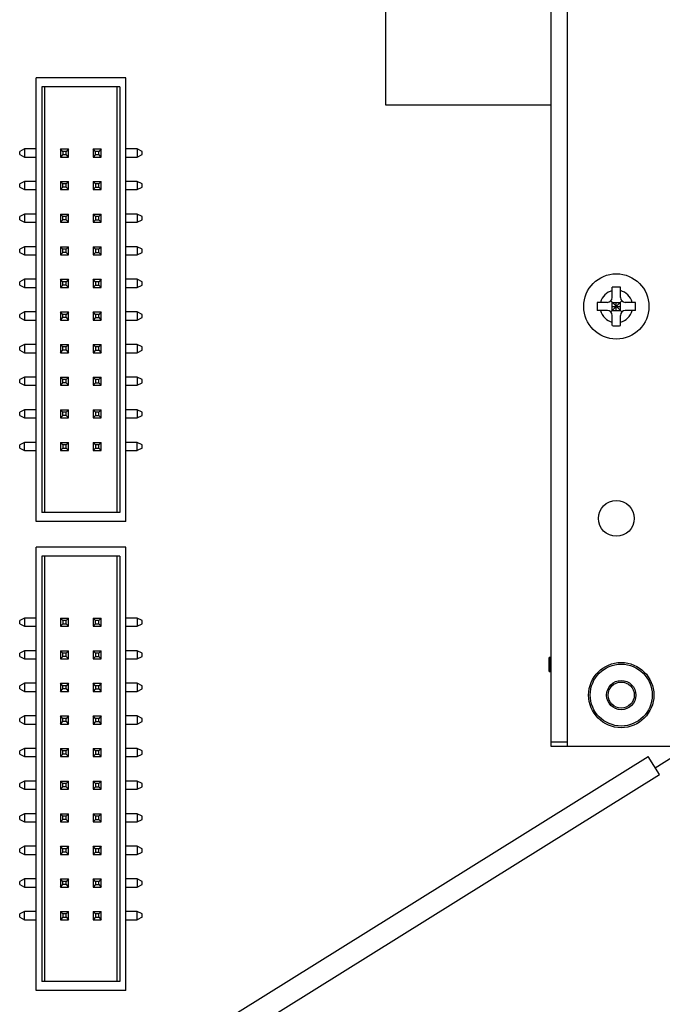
# Model space of a CAD drawing. Header units: millimetres. Extents: x -569 to -228, y 280 to 627.
# Tile 12 of 24: x -454 to -414, y 432 to 493. Entities that reach past the tile are written whole.
import ezdxf
from ezdxf.enums import TextEntityAlignment as Align

# ---------------------------------------------------------------- set-up
doc = ezdxf.new("R2010")
doc.units = ezdxf.units.MM
doc.header["$LTSCALE"] = 32.67
doc.layers.get('0').update_dxf_attribs({"linetype": 'CONTINUOUS'})
doc.layers.add('00_COMPONENTS', color=7, linetype='CONTINUOUS')
doc.layers.add('51__DRAFT_DIMS', color=7, linetype='CONTINUOUS')
doc.styles.get("Standard").update_dxf_attribs({"font": 'simfang.ttf'})
doc.dimstyles.new('DIMSTYLE_11', dxfattribs={"dimtxt": 3, "dimasz": 3, "dimexe": 2.5, "dimexo": 0.5, "dimgap": 0.75, "dimtad": 1, "dimdec": 1, "dimdsep": 46, "dimtxsty": 'Standard', "dimblk": '_FILLED', "dimblk1": '_FILLED', "dimblk2": '_FILLED', "dimcen": 0.09, "dimclrt": 3, "dimazin": 2, "dimtp": 0.5, "dimtm": 0.5, "dimtfac": 1, "dimtdec": 1, "dimtofl": 0, "dimtmove": 0, "dimatfit": 3, "dimldrblk": '_FILLED', "dimfxl": 0, "dimtolj": 1, "dimarcsym": 0})

# ---------------------------------------------------------------- blocks, each defined once
blk = doc.blocks.new('_FILLED')
at = {"color": 0, "linetype": 'ByBlock'}
blk.add_solid([(0, 0), (-1, 0.167), (-1, -0.167)], dxfattribs=at)
blk = doc.blocks.new('*D33')
at = {"layer": '51__DRAFT_DIMS', "color": 4}
for p, q in [((-363.495, 552.904), (-318.678, 552.904)), ((-321.178, 552.904), (-321.178, 462.414)), ((-321.178, 371.924), (-321.178, 462.414)), ((-450.28, 371.924), (-318.678, 371.924))]:
    blk.add_line(p, q, dxfattribs=at)
at = {"layer": '51__DRAFT_DIMS', "color": 4, "xscale": 3, "yscale": 3, "zscale": 3}
for p, rotation in [((-321.178, 552.904), 90), ((-321.178, 371.924), 270)]:
    blk.add_blockref('_FILLED', p, dxfattribs=dict(at, rotation=rotation))
at = {"layer": '51__DRAFT_DIMS', "color": 3}
blk.add_text('181', height=3, rotation=90, dxfattribs=at).set_placement((-321.928, 462.414), align=Align.CENTER)

msp = doc.modelspace()

# ---------------------------------------------------------------- linework, layer by layer
at = {"layer": '00_COMPONENTS', "color": 7}
for p, q in [((-420.953, 447.921), (-420.953, 549.921)), ((-419.953, 447.921), (-419.953, 549.921)), ((-431.116, 497.533), (-431.116, 487.279)), ((-452.536, 461.734), (-452.536, 488.934)), ((-447.036, 488.934), (-452.536, 488.934)), ((-447.036, 461.734), (-447.036, 488.934)), ((-452.186, 488.384), (-452.186, 462.284)), ((-447.386, 488.384), (-452.186, 488.384)), ((-451.986, 462.284), (-451.986, 488.384)), ((-447.586, 488.384), (-447.586, 462.284)), ((-447.386, 488.384), (-447.386, 462.284)), ((-431.116, 487.279), (-420.953, 487.279)), ((-453.236, 484.584), (-453.536, 484.434)), ((-453.536, 484.234), (-453.536, 484.434)), ((-453.236, 484.584), (-453.236, 484.084)), ((-452.536, 484.584), (-453.236, 484.584)), ((-451.036, 484.584), (-451.036, 484.084)), ((-450.886, 484.434), (-451.036, 484.584)), ((-451.036, 484.584), (-450.536, 484.584)), ((-450.886, 484.434), (-450.886, 484.234)), ((-450.686, 484.434), (-450.886, 484.434)), ((-450.536, 484.584), (-450.686, 484.434)), ((-450.686, 484.234), (-450.686, 484.434)), ((-450.536, 484.084), (-450.536, 484.584)), ((-449.036, 484.584), (-449.036, 484.084)), ((-448.886, 484.434), (-449.036, 484.584)), ((-449.036, 484.584), (-448.536, 484.584)), ((-448.886, 484.234), (-448.886, 484.434)), ((-448.686, 484.434), (-448.886, 484.434)), ((-448.536, 484.584), (-448.686, 484.434)), ((-448.686, 484.234), (-448.686, 484.434)), ((-448.536, 484.084), (-448.536, 484.584)), ((-446.336, 484.584), (-447.036, 484.584)), ((-446.336, 484.584), (-446.336, 484.084)), ((-446.036, 484.434), (-446.336, 484.584)), ((-446.036, 484.234), (-446.036, 484.434)), ((-453.536, 484.234), (-453.236, 484.084)), ((-453.236, 484.084), (-452.536, 484.084)), ((-450.886, 484.234), (-451.036, 484.084)), ((-451.036, 484.084), (-450.536, 484.084)), ((-450.886, 484.234), (-450.686, 484.234)), ((-450.536, 484.084), (-450.686, 484.234)), ((-448.886, 484.234), (-449.036, 484.084)), ((-449.036, 484.084), (-448.536, 484.084)), ((-448.886, 484.234), (-448.686, 484.234)), ((-448.536, 484.084), (-448.686, 484.234)), ((-447.036, 484.084), (-446.336, 484.084)), ((-446.336, 484.084), (-446.036, 484.234)), ((-453.236, 482.584), (-453.536, 482.434)), ((-453.236, 482.584), (-453.236, 482.084)), ((-452.536, 482.584), (-453.236, 482.584)), ((-451.036, 482.584), (-451.036, 482.084)), ((-450.886, 482.434), (-451.036, 482.584)), ((-451.036, 482.584), (-450.536, 482.584)), ((-450.536, 482.584), (-450.686, 482.434)), ((-450.536, 482.084), (-450.536, 482.584)), ((-449.036, 482.584), (-449.036, 482.084)), ((-448.886, 482.434), (-449.036, 482.584)), ((-449.036, 482.584), (-448.536, 482.584)), ((-448.536, 482.584), (-448.686, 482.434)), ((-448.536, 482.084), (-448.536, 482.584)), ((-446.336, 482.584), (-447.036, 482.584)), ((-446.336, 482.584), (-446.336, 482.084)), ((-446.036, 482.434), (-446.336, 482.584)), ((-453.536, 482.234), (-453.536, 482.434)), ((-453.536, 482.234), (-453.236, 482.084)), ((-453.236, 482.084), (-452.536, 482.084)), ((-451.036, 482.084), (-450.886, 482.234)), ((-451.036, 482.084), (-450.536, 482.084)), ((-450.886, 482.234), (-450.886, 482.434)), ((-450.686, 482.434), (-450.886, 482.434)), ((-450.686, 482.234), (-450.886, 482.234)), ((-450.686, 482.234), (-450.686, 482.434)), ((-450.686, 482.234), (-450.536, 482.084)), ((-448.886, 482.234), (-449.036, 482.084)), ((-449.036, 482.084), (-448.536, 482.084)), ((-448.886, 482.434), (-448.886, 482.234)), ((-448.686, 482.434), (-448.886, 482.434)), ((-448.886, 482.234), (-448.686, 482.234)), ((-448.686, 482.234), (-448.686, 482.434)), ((-448.686, 482.234), (-448.536, 482.084)), ((-447.036, 482.084), (-446.336, 482.084)), ((-446.336, 482.084), (-446.036, 482.234)), ((-446.036, 482.234), (-446.036, 482.434)), ((-453.236, 480.584), (-453.536, 480.434)), ((-453.536, 480.234), (-453.536, 480.434)), ((-453.536, 480.234), (-453.236, 480.084)), ((-453.236, 480.584), (-453.236, 480.084)), ((-452.536, 480.584), (-453.236, 480.584)), ((-451.036, 480.584), (-451.036, 480.084)), ((-450.886, 480.434), (-451.036, 480.584)), ((-451.036, 480.584), (-450.536, 480.584)), ((-451.036, 480.084), (-450.886, 480.234)), ((-450.886, 480.234), (-450.886, 480.434)), ((-450.686, 480.434), (-450.886, 480.434)), ((-450.686, 480.234), (-450.886, 480.234)), ((-450.536, 480.584), (-450.686, 480.434)), ((-450.686, 480.234), (-450.686, 480.434)), ((-450.686, 480.234), (-450.536, 480.084)), ((-450.536, 480.084), (-450.536, 480.584)), ((-449.036, 480.584), (-449.036, 480.084)), ((-448.886, 480.434), (-449.036, 480.584)), ((-449.036, 480.584), (-448.536, 480.584)), ((-448.886, 480.234), (-449.036, 480.084)), ((-448.886, 480.434), (-448.886, 480.234)), ((-448.686, 480.434), (-448.886, 480.434)), ((-448.886, 480.234), (-448.686, 480.234)), ((-448.536, 480.584), (-448.686, 480.434)), ((-448.686, 480.234), (-448.686, 480.434)), ((-448.686, 480.234), (-448.536, 480.084)), ((-448.536, 480.084), (-448.536, 480.584)), ((-446.336, 480.584), (-447.036, 480.584)), ((-446.336, 480.584), (-446.336, 480.084)), ((-446.036, 480.434), (-446.336, 480.584)), ((-446.336, 480.084), (-446.036, 480.234)), ((-446.036, 480.234), (-446.036, 480.434)), ((-453.236, 480.084), (-452.536, 480.084)), ((-451.036, 480.084), (-450.536, 480.084)), ((-449.036, 480.084), (-448.536, 480.084)), ((-447.036, 480.084), (-446.336, 480.084)), ((-453.236, 478.584), (-453.536, 478.434)), ((-453.536, 478.234), (-453.536, 478.434)), ((-453.236, 478.584), (-453.236, 478.084)), ((-452.536, 478.584), (-453.236, 478.584)), ((-451.036, 478.584), (-451.036, 478.084)), ((-450.886, 478.434), (-451.036, 478.584)), ((-451.036, 478.584), (-450.536, 478.584)), ((-450.886, 478.234), (-450.886, 478.434)), ((-450.686, 478.434), (-450.886, 478.434)), ((-450.536, 478.584), (-450.686, 478.434)), ((-450.686, 478.234), (-450.686, 478.434)), ((-450.536, 478.084), (-450.536, 478.584)), ((-449.036, 478.584), (-449.036, 478.084)), ((-448.886, 478.434), (-449.036, 478.584)), ((-449.036, 478.584), (-448.536, 478.584)), ((-448.886, 478.434), (-448.886, 478.234)), ((-448.686, 478.434), (-448.886, 478.434)), ((-448.536, 478.584), (-448.686, 478.434)), ((-448.686, 478.234), (-448.686, 478.434)), ((-448.536, 478.084), (-448.536, 478.584)), ((-446.336, 478.584), (-447.036, 478.584)), ((-446.336, 478.584), (-446.336, 478.084)), ((-446.036, 478.434), (-446.336, 478.584)), ((-446.036, 478.234), (-446.036, 478.434)), ((-453.536, 478.234), (-453.236, 478.084)), ((-453.236, 478.084), (-452.536, 478.084)), ((-451.036, 478.084), (-450.886, 478.234)), ((-451.036, 478.084), (-450.536, 478.084)), ((-450.686, 478.234), (-450.886, 478.234)), ((-450.686, 478.234), (-450.536, 478.084)), ((-448.886, 478.234), (-449.036, 478.084)), ((-449.036, 478.084), (-448.536, 478.084)), ((-448.886, 478.234), (-448.686, 478.234)), ((-448.686, 478.234), (-448.536, 478.084)), ((-447.036, 478.084), (-446.336, 478.084)), ((-446.336, 478.084), (-446.036, 478.234)), ((-453.236, 476.584), (-453.536, 476.434)), ((-453.236, 476.584), (-453.236, 476.084)), ((-452.536, 476.584), (-453.236, 476.584)), ((-451.036, 476.584), (-451.036, 476.084)), ((-450.886, 476.434), (-451.036, 476.584)), ((-451.036, 476.584), (-450.536, 476.584)), ((-450.536, 476.584), (-450.686, 476.434)), ((-450.536, 476.084), (-450.536, 476.584)), ((-449.036, 476.584), (-449.036, 476.084)), ((-448.886, 476.434), (-449.036, 476.584)), ((-449.036, 476.584), (-448.536, 476.584)), ((-448.536, 476.584), (-448.686, 476.434)), ((-448.536, 476.084), (-448.536, 476.584)), ((-446.336, 476.584), (-447.036, 476.584)), ((-446.336, 476.584), (-446.336, 476.084)), ((-446.036, 476.434), (-446.336, 476.584)), ((-453.536, 476.234), (-453.536, 476.434)), ((-453.536, 476.234), (-453.236, 476.084)), ((-453.236, 476.084), (-452.536, 476.084)), ((-451.036, 476.084), (-450.886, 476.234)), ((-451.036, 476.084), (-450.536, 476.084)), ((-450.886, 476.234), (-450.886, 476.434)), ((-450.686, 476.434), (-450.886, 476.434)), ((-450.686, 476.234), (-450.886, 476.234)), ((-450.686, 476.234), (-450.686, 476.434)), ((-450.686, 476.234), (-450.536, 476.084)), ((-448.886, 476.234), (-449.036, 476.084)), ((-449.036, 476.084), (-448.536, 476.084)), ((-448.886, 476.434), (-448.886, 476.234)), ((-448.686, 476.434), (-448.886, 476.434)), ((-448.886, 476.234), (-448.686, 476.234)), ((-448.686, 476.234), (-448.686, 476.434)), ((-448.686, 476.234), (-448.536, 476.084)), ((-447.036, 476.084), (-446.336, 476.084)), ((-446.336, 476.084), (-446.036, 476.234)), ((-446.036, 476.234), (-446.036, 476.434)), ((-417.203, 475.471), (-417.203, 476.1)), ((-416.703, 475.471), (-416.703, 476.1)), ((-417.503, 475.171), (-418.132, 475.171)), ((-417.291, 474.583), (-416.615, 475.259)), ((-416.615, 474.583), (-417.291, 475.259)), ((-417.203, 474.671), (-417.203, 475.171)), ((-417.203, 475.171), (-416.703, 475.171)), ((-417.203, 474.921), (-416.703, 474.921)), ((-416.953, 474.671), (-416.953, 475.171)), ((-416.703, 474.671), (-416.703, 475.171)), ((-415.775, 475.171), (-416.403, 475.171)), ((-453.236, 474.584), (-453.536, 474.434)), ((-453.536, 474.234), (-453.536, 474.434)), ((-453.536, 474.234), (-453.236, 474.084)), ((-453.236, 474.584), (-453.236, 474.084)), ((-452.536, 474.584), (-453.236, 474.584)), ((-451.036, 474.584), (-451.036, 474.084)), ((-450.886, 474.434), (-451.036, 474.584)), ((-451.036, 474.584), (-450.536, 474.584)), ((-451.036, 474.084), (-450.886, 474.234)), ((-450.886, 474.234), (-450.886, 474.434)), ((-450.686, 474.434), (-450.886, 474.434)), ((-450.686, 474.234), (-450.886, 474.234)), ((-450.536, 474.584), (-450.686, 474.434)), ((-450.686, 474.234), (-450.686, 474.434)), ((-450.686, 474.234), (-450.536, 474.084)), ((-450.536, 474.084), (-450.536, 474.584)), ((-449.036, 474.584), (-449.036, 474.084)), ((-448.886, 474.434), (-449.036, 474.584)), ((-449.036, 474.584), (-448.536, 474.584)), ((-448.886, 474.234), (-449.036, 474.084)), ((-448.886, 474.434), (-448.886, 474.234)), ((-448.686, 474.434), (-448.886, 474.434)), ((-448.886, 474.234), (-448.686, 474.234)), ((-448.536, 474.584), (-448.686, 474.434)), ((-448.686, 474.234), (-448.686, 474.434)), ((-448.686, 474.234), (-448.536, 474.084)), ((-448.536, 474.084), (-448.536, 474.584)), ((-446.336, 474.584), (-447.036, 474.584)), ((-446.336, 474.584), (-446.336, 474.084)), ((-446.036, 474.434), (-446.336, 474.584)), ((-446.336, 474.084), (-446.036, 474.234)), ((-446.036, 474.234), (-446.036, 474.434)), ((-417.503, 474.671), (-418.132, 474.671)), ((-417.203, 474.671), (-416.703, 474.671)), ((-417.203, 473.742), (-417.203, 474.371)), ((-416.703, 473.742), (-416.703, 474.371)), ((-415.775, 474.671), (-416.403, 474.671)), ((-453.236, 474.084), (-452.536, 474.084)), ((-451.036, 474.084), (-450.536, 474.084)), ((-449.036, 474.084), (-448.536, 474.084)), ((-447.036, 474.084), (-446.336, 474.084)), ((-453.236, 472.584), (-453.536, 472.434)), ((-453.536, 472.234), (-453.536, 472.434)), ((-453.236, 472.584), (-453.236, 472.084)), ((-452.536, 472.584), (-453.236, 472.584)), ((-451.036, 472.584), (-451.036, 472.084)), ((-450.886, 472.434), (-451.036, 472.584)), ((-451.036, 472.584), (-450.536, 472.584)), ((-450.886, 472.234), (-450.886, 472.434)), ((-450.686, 472.434), (-450.886, 472.434)), ((-450.536, 472.584), (-450.686, 472.434)), ((-450.686, 472.234), (-450.686, 472.434)), ((-450.536, 472.084), (-450.536, 472.584)), ((-449.036, 472.584), (-449.036, 472.084)), ((-448.886, 472.434), (-449.036, 472.584)), ((-449.036, 472.584), (-448.536, 472.584)), ((-448.886, 472.434), (-448.886, 472.234)), ((-448.686, 472.434), (-448.886, 472.434)), ((-448.536, 472.584), (-448.686, 472.434)), ((-448.686, 472.234), (-448.686, 472.434)), ((-448.536, 472.084), (-448.536, 472.584)), ((-446.336, 472.584), (-447.036, 472.584)), ((-446.336, 472.584), (-446.336, 472.084)), ((-446.036, 472.434), (-446.336, 472.584)), ((-446.036, 472.234), (-446.036, 472.434)), ((-453.536, 472.234), (-453.236, 472.084)), ((-453.236, 472.084), (-452.536, 472.084)), ((-451.036, 472.084), (-450.886, 472.234)), ((-451.036, 472.084), (-450.536, 472.084)), ((-450.686, 472.234), (-450.886, 472.234)), ((-450.686, 472.234), (-450.536, 472.084)), ((-448.886, 472.234), (-449.036, 472.084)), ((-449.036, 472.084), (-448.536, 472.084)), ((-448.886, 472.234), (-448.686, 472.234)), ((-448.686, 472.234), (-448.536, 472.084)), ((-447.036, 472.084), (-446.336, 472.084)), ((-446.336, 472.084), (-446.036, 472.234)), ((-453.236, 470.584), (-453.536, 470.434)), ((-453.236, 470.584), (-453.236, 470.084)), ((-452.536, 470.584), (-453.236, 470.584)), ((-451.036, 470.584), (-451.036, 470.084)), ((-450.886, 470.434), (-451.036, 470.584)), ((-451.036, 470.584), (-450.536, 470.584)), ((-450.536, 470.584), (-450.686, 470.434)), ((-450.536, 470.084), (-450.536, 470.584)), ((-449.036, 470.584), (-449.036, 470.084)), ((-448.886, 470.434), (-449.036, 470.584)), ((-449.036, 470.584), (-448.536, 470.584)), ((-448.536, 470.584), (-448.686, 470.434)), ((-448.536, 470.084), (-448.536, 470.584)), ((-446.336, 470.584), (-447.036, 470.584)), ((-446.336, 470.584), (-446.336, 470.084)), ((-446.036, 470.434), (-446.336, 470.584)), ((-453.536, 470.234), (-453.536, 470.434)), ((-453.536, 470.234), (-453.236, 470.084)), ((-453.236, 470.084), (-452.536, 470.084)), ((-451.036, 470.084), (-450.886, 470.234)), ((-451.036, 470.084), (-450.536, 470.084)), ((-450.886, 470.234), (-450.886, 470.434)), ((-450.686, 470.434), (-450.886, 470.434)), ((-450.686, 470.234), (-450.886, 470.234)), ((-450.686, 470.234), (-450.686, 470.434)), ((-450.686, 470.234), (-450.536, 470.084)), ((-448.886, 470.234), (-449.036, 470.084)), ((-449.036, 470.084), (-448.536, 470.084)), ((-448.886, 470.434), (-448.886, 470.234)), ((-448.686, 470.434), (-448.886, 470.434)), ((-448.886, 470.234), (-448.686, 470.234)), ((-448.686, 470.234), (-448.686, 470.434)), ((-448.686, 470.234), (-448.536, 470.084)), ((-447.036, 470.084), (-446.336, 470.084)), ((-446.336, 470.084), (-446.036, 470.234)), ((-446.036, 470.234), (-446.036, 470.434)), ((-453.236, 468.584), (-453.536, 468.434)), ((-453.536, 468.234), (-453.536, 468.434)), ((-453.536, 468.234), (-453.236, 468.084)), ((-453.236, 468.584), (-453.236, 468.084)), ((-452.536, 468.584), (-453.236, 468.584)), ((-453.236, 468.084), (-452.536, 468.084)), ((-451.036, 468.584), (-451.036, 468.084)), ((-450.886, 468.434), (-451.036, 468.584)), ((-451.036, 468.584), (-450.536, 468.584)), ((-451.036, 468.084), (-450.886, 468.234)), ((-451.036, 468.084), (-450.536, 468.084)), ((-450.886, 468.234), (-450.886, 468.434)), ((-450.686, 468.434), (-450.886, 468.434)), ((-450.686, 468.234), (-450.886, 468.234)), ((-450.536, 468.584), (-450.686, 468.434)), ((-450.686, 468.234), (-450.686, 468.434)), ((-450.686, 468.234), (-450.536, 468.084)), ((-450.536, 468.084), (-450.536, 468.584)), ((-449.036, 468.584), (-449.036, 468.084)), ((-448.886, 468.434), (-449.036, 468.584)), ((-449.036, 468.584), (-448.536, 468.584)), ((-448.886, 468.234), (-449.036, 468.084)), ((-449.036, 468.084), (-448.536, 468.084)), ((-448.886, 468.434), (-448.886, 468.234)), ((-448.686, 468.434), (-448.886, 468.434)), ((-448.886, 468.234), (-448.686, 468.234)), ((-448.536, 468.584), (-448.686, 468.434)), ((-448.686, 468.234), (-448.686, 468.434)), ((-448.686, 468.234), (-448.536, 468.084)), ((-448.536, 468.084), (-448.536, 468.584)), ((-446.336, 468.584), (-447.036, 468.584)), ((-447.036, 468.084), (-446.336, 468.084)), ((-446.336, 468.584), (-446.336, 468.084)), ((-446.036, 468.434), (-446.336, 468.584)), ((-446.336, 468.084), (-446.036, 468.234)), ((-446.036, 468.234), (-446.036, 468.434)), ((-453.236, 466.584), (-453.536, 466.434)), ((-453.536, 466.234), (-453.536, 466.434)), ((-453.236, 466.084), (-453.236, 466.584)), ((-452.536, 466.584), (-453.236, 466.584)), ((-451.036, 466.584), (-451.036, 466.084)), ((-450.886, 466.434), (-451.036, 466.584)), ((-451.036, 466.584), (-450.536, 466.584)), ((-450.886, 466.434), (-450.886, 466.234)), ((-450.686, 466.434), (-450.886, 466.434)), ((-450.536, 466.584), (-450.686, 466.434)), ((-450.686, 466.234), (-450.686, 466.434)), ((-450.536, 466.084), (-450.536, 466.584)), ((-449.036, 466.584), (-449.036, 466.084)), ((-448.886, 466.434), (-449.036, 466.584)), ((-449.036, 466.584), (-448.536, 466.584)), ((-448.886, 466.434), (-448.886, 466.234)), ((-448.686, 466.434), (-448.886, 466.434)), ((-448.536, 466.584), (-448.686, 466.434)), ((-448.686, 466.234), (-448.686, 466.434)), ((-448.536, 466.084), (-448.536, 466.584)), ((-446.336, 466.584), (-447.036, 466.584)), ((-446.336, 466.084), (-446.336, 466.584)), ((-446.036, 466.434), (-446.336, 466.584)), ((-446.036, 466.234), (-446.036, 466.434)), ((-453.536, 466.234), (-453.236, 466.084)), ((-453.236, 466.084), (-452.536, 466.084)), ((-450.886, 466.234), (-451.036, 466.084)), ((-451.036, 466.084), (-450.536, 466.084)), ((-450.886, 466.234), (-450.686, 466.234)), ((-450.686, 466.234), (-450.536, 466.084)), ((-448.886, 466.234), (-449.036, 466.084)), ((-449.036, 466.084), (-448.536, 466.084)), ((-448.886, 466.234), (-448.686, 466.234)), ((-448.686, 466.234), (-448.536, 466.084)), ((-447.036, 466.084), (-446.336, 466.084)), ((-446.036, 466.234), (-446.336, 466.084)), ((-447.386, 462.284), (-452.186, 462.284)), ((-447.036, 461.734), (-452.536, 461.734)), ((-452.536, 432.955), (-452.536, 460.155)), ((-447.036, 460.155), (-452.536, 460.155)), ((-452.186, 459.605), (-452.186, 433.505)), ((-447.386, 459.605), (-452.186, 459.605)), ((-451.986, 433.505), (-451.986, 459.605)), ((-447.586, 459.605), (-447.586, 433.505)), ((-447.386, 459.605), (-447.386, 433.505)), ((-447.036, 432.955), (-447.036, 460.155)), ((-453.236, 455.805), (-453.536, 455.655)), ((-453.536, 455.455), (-453.536, 455.655)), ((-453.536, 455.455), (-453.236, 455.305)), ((-453.236, 455.805), (-453.236, 455.305)), ((-452.536, 455.805), (-453.236, 455.805)), ((-451.036, 455.805), (-451.036, 455.305)), ((-450.886, 455.655), (-451.036, 455.805)), ((-451.036, 455.805), (-450.536, 455.805)), ((-450.886, 455.455), (-451.036, 455.305)), ((-450.886, 455.655), (-450.886, 455.455)), ((-450.686, 455.655), (-450.886, 455.655)), ((-450.886, 455.455), (-450.686, 455.455)), ((-450.536, 455.805), (-450.686, 455.655)), ((-450.686, 455.455), (-450.686, 455.655)), ((-450.536, 455.305), (-450.686, 455.455)), ((-450.536, 455.305), (-450.536, 455.805)), ((-449.036, 455.805), (-449.036, 455.305)), ((-448.886, 455.655), (-449.036, 455.805)), ((-449.036, 455.805), (-448.536, 455.805)), ((-448.886, 455.455), (-449.036, 455.305)), ((-448.886, 455.455), (-448.886, 455.655)), ((-448.686, 455.655), (-448.886, 455.655)), ((-448.886, 455.455), (-448.686, 455.455)), ((-448.536, 455.805), (-448.686, 455.655)), ((-448.686, 455.455), (-448.686, 455.655)), ((-448.536, 455.305), (-448.686, 455.455)), ((-448.536, 455.305), (-448.536, 455.805)), ((-446.336, 455.805), (-447.036, 455.805)), ((-446.336, 455.805), (-446.336, 455.305)), ((-446.036, 455.655), (-446.336, 455.805)), ((-446.336, 455.305), (-446.036, 455.455)), ((-446.036, 455.455), (-446.036, 455.655)), ((-453.236, 455.305), (-452.536, 455.305)), ((-451.036, 455.305), (-450.536, 455.305)), ((-449.036, 455.305), (-448.536, 455.305)), ((-447.036, 455.305), (-446.336, 455.305)), ((-453.236, 453.805), (-453.536, 453.655)), ((-453.536, 453.455), (-453.536, 453.655)), ((-453.236, 453.805), (-453.236, 453.305)), ((-452.536, 453.805), (-453.236, 453.805)), ((-451.036, 453.805), (-451.036, 453.305)), ((-450.886, 453.655), (-451.036, 453.805)), ((-451.036, 453.805), (-450.536, 453.805)), ((-450.886, 453.455), (-450.886, 453.655)), ((-450.686, 453.655), (-450.886, 453.655)), ((-450.536, 453.805), (-450.686, 453.655)), ((-450.686, 453.455), (-450.686, 453.655)), ((-450.536, 453.305), (-450.536, 453.805)), ((-449.036, 453.805), (-449.036, 453.305)), ((-448.886, 453.655), (-449.036, 453.805)), ((-449.036, 453.805), (-448.536, 453.805)), ((-448.886, 453.655), (-448.886, 453.455)), ((-448.686, 453.655), (-448.886, 453.655)), ((-448.536, 453.805), (-448.686, 453.655)), ((-448.686, 453.455), (-448.686, 453.655)), ((-448.536, 453.305), (-448.536, 453.805)), ((-446.336, 453.805), (-447.036, 453.805)), ((-446.336, 453.805), (-446.336, 453.305)), ((-446.036, 453.655), (-446.336, 453.805)), ((-446.036, 453.455), (-446.036, 453.655)), ((-453.536, 453.455), (-453.236, 453.305)), ((-453.236, 453.305), (-452.536, 453.305)), ((-451.036, 453.305), (-450.886, 453.455)), ((-451.036, 453.305), (-450.536, 453.305)), ((-450.686, 453.455), (-450.886, 453.455)), ((-450.686, 453.455), (-450.536, 453.305)), ((-448.886, 453.455), (-449.036, 453.305)), ((-449.036, 453.305), (-448.536, 453.305)), ((-448.886, 453.455), (-448.686, 453.455)), ((-448.686, 453.455), (-448.536, 453.305)), ((-447.036, 453.305), (-446.336, 453.305)), ((-446.336, 453.305), (-446.036, 453.455)), ((-421.073, 452.546), (-421.073, 453.376)), ((-421.043, 453.376), (-421.043, 453.406)), ((-421.043, 453.406), (-420.953, 453.406)), ((-421.043, 452.516), (-421.043, 452.546)), ((-420.953, 452.516), (-421.043, 452.516)), ((-453.236, 451.805), (-453.536, 451.655)), ((-453.236, 451.805), (-453.236, 451.305)), ((-452.536, 451.805), (-453.236, 451.805)), ((-451.036, 451.805), (-451.036, 451.305)), ((-450.886, 451.655), (-451.036, 451.805)), ((-451.036, 451.805), (-450.536, 451.805)), ((-450.536, 451.805), (-450.686, 451.655)), ((-450.536, 451.305), (-450.536, 451.805)), ((-449.036, 451.805), (-449.036, 451.305)), ((-448.886, 451.655), (-449.036, 451.805)), ((-449.036, 451.805), (-448.536, 451.805)), ((-448.536, 451.805), (-448.686, 451.655)), ((-448.536, 451.305), (-448.536, 451.805)), ((-446.336, 451.805), (-447.036, 451.805)), ((-446.336, 451.805), (-446.336, 451.305)), ((-446.036, 451.655), (-446.336, 451.805)), ((-453.536, 451.455), (-453.536, 451.655)), ((-453.536, 451.455), (-453.236, 451.305)), ((-453.236, 451.305), (-452.536, 451.305)), ((-451.036, 451.305), (-450.886, 451.455)), ((-451.036, 451.305), (-450.536, 451.305)), ((-450.886, 451.455), (-450.886, 451.655)), ((-450.686, 451.655), (-450.886, 451.655)), ((-450.686, 451.455), (-450.886, 451.455)), ((-450.686, 451.455), (-450.686, 451.655)), ((-450.686, 451.455), (-450.536, 451.305)), ((-448.886, 451.455), (-449.036, 451.305)), ((-449.036, 451.305), (-448.536, 451.305)), ((-448.886, 451.655), (-448.886, 451.455)), ((-448.686, 451.655), (-448.886, 451.655)), ((-448.886, 451.455), (-448.686, 451.455)), ((-448.686, 451.455), (-448.686, 451.655)), ((-448.686, 451.455), (-448.536, 451.305)), ((-447.036, 451.305), (-446.336, 451.305)), ((-446.336, 451.305), (-446.036, 451.455)), ((-446.036, 451.455), (-446.036, 451.655)), ((-453.236, 449.805), (-453.536, 449.655)), ((-453.536, 449.455), (-453.536, 449.655)), ((-453.536, 449.455), (-453.236, 449.305)), ((-453.236, 449.805), (-453.236, 449.305)), ((-452.536, 449.805), (-453.236, 449.805)), ((-451.036, 449.805), (-451.036, 449.305)), ((-450.886, 449.655), (-451.036, 449.805)), ((-451.036, 449.805), (-450.536, 449.805)), ((-451.036, 449.305), (-450.886, 449.455)), ((-450.886, 449.455), (-450.886, 449.655)), ((-450.686, 449.655), (-450.886, 449.655)), ((-450.686, 449.455), (-450.886, 449.455)), ((-450.536, 449.805), (-450.686, 449.655)), ((-450.686, 449.455), (-450.686, 449.655)), ((-450.686, 449.455), (-450.536, 449.305)), ((-450.536, 449.305), (-450.536, 449.805)), ((-449.036, 449.805), (-449.036, 449.305)), ((-448.886, 449.655), (-449.036, 449.805)), ((-449.036, 449.805), (-448.536, 449.805)), ((-448.886, 449.455), (-449.036, 449.305)), ((-448.886, 449.655), (-448.886, 449.455)), ((-448.686, 449.655), (-448.886, 449.655)), ((-448.886, 449.455), (-448.686, 449.455)), ((-448.536, 449.805), (-448.686, 449.655)), ((-448.686, 449.455), (-448.686, 449.655)), ((-448.686, 449.455), (-448.536, 449.305)), ((-448.536, 449.305), (-448.536, 449.805)), ((-446.336, 449.805), (-447.036, 449.805)), ((-446.336, 449.805), (-446.336, 449.305)), ((-446.036, 449.655), (-446.336, 449.805)), ((-446.336, 449.305), (-446.036, 449.455)), ((-446.036, 449.455), (-446.036, 449.655)), ((-453.236, 449.305), (-452.536, 449.305)), ((-451.036, 449.305), (-450.536, 449.305)), ((-449.036, 449.305), (-448.536, 449.305)), ((-447.036, 449.305), (-446.336, 449.305)), ((-453.236, 447.805), (-453.536, 447.655)), ((-453.536, 447.455), (-453.536, 447.655)), ((-453.236, 447.805), (-453.236, 447.305)), ((-452.536, 447.805), (-453.236, 447.805)), ((-451.036, 447.805), (-451.036, 447.305)), ((-450.886, 447.655), (-451.036, 447.805)), ((-451.036, 447.805), (-450.536, 447.805)), ((-450.886, 447.455), (-450.886, 447.655)), ((-450.686, 447.655), (-450.886, 447.655)), ((-450.536, 447.805), (-450.686, 447.655)), ((-450.686, 447.455), (-450.686, 447.655)), ((-450.536, 447.305), (-450.536, 447.805)), ((-449.036, 447.805), (-449.036, 447.305)), ((-448.886, 447.655), (-449.036, 447.805)), ((-449.036, 447.805), (-448.536, 447.805)), ((-448.886, 447.655), (-448.886, 447.455)), ((-448.686, 447.655), (-448.886, 447.655)), ((-448.536, 447.805), (-448.686, 447.655)), ((-448.686, 447.455), (-448.686, 447.655)), ((-448.536, 447.305), (-448.536, 447.805)), ((-446.336, 447.805), (-447.036, 447.805)), ((-446.336, 447.805), (-446.336, 447.305)), ((-446.036, 447.655), (-446.336, 447.805)), ((-446.036, 447.455), (-446.036, 447.655)), ((-360.953, 447.921), (-420.953, 447.921)), ((-453.536, 447.455), (-453.236, 447.305)), ((-453.236, 447.305), (-452.536, 447.305)), ((-451.036, 447.305), (-450.886, 447.455)), ((-451.036, 447.305), (-450.536, 447.305)), ((-450.686, 447.455), (-450.886, 447.455)), ((-450.686, 447.455), (-450.536, 447.305)), ((-448.886, 447.455), (-449.036, 447.305)), ((-449.036, 447.305), (-448.536, 447.305)), ((-448.886, 447.455), (-448.686, 447.455)), ((-448.686, 447.455), (-448.536, 447.305)), ((-447.036, 447.305), (-446.336, 447.305)), ((-446.336, 447.305), (-446.036, 447.455)), ((-441.659, 430.697), (-415.003, 447.307)), ((-414.316, 446.203), (-415.003, 447.307)), ((-414.58, 446.628), (-413.307, 447.421)), ((-453.236, 445.805), (-453.536, 445.655)), ((-453.236, 445.805), (-453.236, 445.305)), ((-452.536, 445.805), (-453.236, 445.805)), ((-451.036, 445.805), (-451.036, 445.305)), ((-450.886, 445.655), (-451.036, 445.805)), ((-451.036, 445.805), (-450.536, 445.805)), ((-450.536, 445.805), (-450.686, 445.655)), ((-450.536, 445.305), (-450.536, 445.805)), ((-449.036, 445.805), (-449.036, 445.305)), ((-448.886, 445.655), (-449.036, 445.805)), ((-449.036, 445.805), (-448.536, 445.805)), ((-448.536, 445.805), (-448.686, 445.655)), ((-448.536, 445.305), (-448.536, 445.805)), ((-446.336, 445.805), (-447.036, 445.805)), ((-446.336, 445.805), (-446.336, 445.305)), ((-446.036, 445.655), (-446.336, 445.805)), ((-453.536, 445.455), (-453.536, 445.655)), ((-453.536, 445.455), (-453.236, 445.305)), ((-453.236, 445.305), (-452.536, 445.305)), ((-451.036, 445.305), (-450.886, 445.455)), ((-451.036, 445.305), (-450.536, 445.305)), ((-450.886, 445.455), (-450.886, 445.655)), ((-450.686, 445.655), (-450.886, 445.655)), ((-450.686, 445.455), (-450.886, 445.455)), ((-450.686, 445.455), (-450.686, 445.655)), ((-450.686, 445.455), (-450.536, 445.305)), ((-448.886, 445.455), (-449.036, 445.305)), ((-449.036, 445.305), (-448.536, 445.305)), ((-448.886, 445.655), (-448.886, 445.455)), ((-448.686, 445.655), (-448.886, 445.655)), ((-448.886, 445.455), (-448.686, 445.455)), ((-448.686, 445.455), (-448.686, 445.655)), ((-448.686, 445.455), (-448.536, 445.305)), ((-447.036, 445.305), (-446.336, 445.305)), ((-446.336, 445.305), (-446.036, 445.455)), ((-446.036, 445.455), (-446.036, 445.655)), ((-453.236, 443.805), (-453.536, 443.655)), ((-453.536, 443.455), (-453.536, 443.655)), ((-453.536, 443.455), (-453.236, 443.305)), ((-453.236, 443.805), (-453.236, 443.305)), ((-452.536, 443.805), (-453.236, 443.805)), ((-453.236, 443.305), (-452.536, 443.305)), ((-451.036, 443.805), (-451.036, 443.305)), ((-450.886, 443.655), (-451.036, 443.805)), ((-451.036, 443.805), (-450.536, 443.805)), ((-451.036, 443.305), (-450.886, 443.455)), ((-451.036, 443.305), (-450.536, 443.305)), ((-450.886, 443.455), (-450.886, 443.655)), ((-450.686, 443.655), (-450.886, 443.655)), ((-450.686, 443.455), (-450.886, 443.455)), ((-450.536, 443.805), (-450.686, 443.655)), ((-450.686, 443.455), (-450.686, 443.655)), ((-450.686, 443.455), (-450.536, 443.305)), ((-450.536, 443.305), (-450.536, 443.805)), ((-449.036, 443.805), (-449.036, 443.305)), ((-448.886, 443.655), (-449.036, 443.805)), ((-449.036, 443.805), (-448.536, 443.805)), ((-448.886, 443.455), (-449.036, 443.305)), ((-449.036, 443.305), (-448.536, 443.305)), ((-448.886, 443.655), (-448.886, 443.455)), ((-448.686, 443.655), (-448.886, 443.655)), ((-448.886, 443.455), (-448.686, 443.455)), ((-448.536, 443.805), (-448.686, 443.655)), ((-448.686, 443.455), (-448.686, 443.655)), ((-448.686, 443.455), (-448.536, 443.305)), ((-448.536, 443.305), (-448.536, 443.805)), ((-446.336, 443.805), (-447.036, 443.805)), ((-447.036, 443.305), (-446.336, 443.305)), ((-446.336, 443.805), (-446.336, 443.305)), ((-446.036, 443.655), (-446.336, 443.805)), ((-446.336, 443.305), (-446.036, 443.455)), ((-446.036, 443.455), (-446.036, 443.655)), ((-453.236, 441.805), (-453.536, 441.655)), ((-453.536, 441.455), (-453.536, 441.655)), ((-453.236, 441.805), (-453.236, 441.305)), ((-452.536, 441.805), (-453.236, 441.805)), ((-451.036, 441.805), (-451.036, 441.305)), ((-450.886, 441.655), (-451.036, 441.805)), ((-451.036, 441.805), (-450.536, 441.805)), ((-450.886, 441.455), (-450.886, 441.655)), ((-450.686, 441.655), (-450.886, 441.655)), ((-450.536, 441.805), (-450.686, 441.655)), ((-450.686, 441.455), (-450.686, 441.655)), ((-450.536, 441.305), (-450.536, 441.805)), ((-448.886, 441.655), (-449.036, 441.805)), ((-449.036, 441.805), (-449.036, 441.305)), ((-449.036, 441.805), (-448.536, 441.805)), ((-448.886, 441.655), (-448.886, 441.455)), ((-448.686, 441.655), (-448.886, 441.655)), ((-448.536, 441.805), (-448.686, 441.655)), ((-448.686, 441.455), (-448.686, 441.655)), ((-448.536, 441.305), (-448.536, 441.805)), ((-446.336, 441.805), (-447.036, 441.805)), ((-446.336, 441.805), (-446.336, 441.305)), ((-446.036, 441.655), (-446.336, 441.805)), ((-446.036, 441.455), (-446.036, 441.655)), ((-453.536, 441.455), (-453.236, 441.305)), ((-453.236, 441.305), (-452.536, 441.305)), ((-451.036, 441.305), (-450.886, 441.455)), ((-451.036, 441.305), (-450.536, 441.305)), ((-450.686, 441.455), (-450.886, 441.455)), ((-450.686, 441.455), (-450.536, 441.305)), ((-448.886, 441.455), (-449.036, 441.305)), ((-449.036, 441.305), (-448.536, 441.305)), ((-448.886, 441.455), (-448.686, 441.455)), ((-448.686, 441.455), (-448.536, 441.305)), ((-447.036, 441.305), (-446.336, 441.305)), ((-446.336, 441.305), (-446.036, 441.455)), ((-453.236, 439.805), (-453.536, 439.655)), ((-453.236, 439.805), (-453.236, 439.305)), ((-452.536, 439.805), (-453.236, 439.805)), ((-451.036, 439.805), (-451.036, 439.305)), ((-450.886, 439.655), (-451.036, 439.805)), ((-451.036, 439.805), (-450.536, 439.805)), ((-450.536, 439.805), (-450.686, 439.655)), ((-450.536, 439.305), (-450.536, 439.805)), ((-448.886, 439.655), (-449.036, 439.805)), ((-449.036, 439.805), (-449.036, 439.305)), ((-449.036, 439.805), (-448.536, 439.805)), ((-448.536, 439.805), (-448.686, 439.655)), ((-448.536, 439.305), (-448.536, 439.805)), ((-446.336, 439.805), (-447.036, 439.805)), ((-446.336, 439.805), (-446.336, 439.305)), ((-446.036, 439.655), (-446.336, 439.805)), ((-453.536, 439.455), (-453.536, 439.655)), ((-453.536, 439.455), (-453.236, 439.305)), ((-453.236, 439.305), (-452.536, 439.305)), ((-451.036, 439.305), (-450.886, 439.455)), ((-451.036, 439.305), (-450.536, 439.305)), ((-450.886, 439.455), (-450.886, 439.655)), ((-450.686, 439.655), (-450.886, 439.655)), ((-450.686, 439.455), (-450.886, 439.455)), ((-450.686, 439.455), (-450.686, 439.655)), ((-450.686, 439.455), (-450.536, 439.305)), ((-448.886, 439.455), (-449.036, 439.305)), ((-449.036, 439.305), (-448.536, 439.305)), ((-448.886, 439.655), (-448.886, 439.455)), ((-448.686, 439.655), (-448.886, 439.655)), ((-448.886, 439.455), (-448.686, 439.455)), ((-448.686, 439.455), (-448.686, 439.655)), ((-448.686, 439.455), (-448.536, 439.305)), ((-447.036, 439.305), (-446.336, 439.305)), ((-446.336, 439.305), (-446.036, 439.455)), ((-446.036, 439.455), (-446.036, 439.655)), ((-453.236, 437.805), (-453.536, 437.655)), ((-453.536, 437.455), (-453.536, 437.655)), ((-453.536, 437.455), (-453.236, 437.305)), ((-453.236, 437.305), (-453.236, 437.805)), ((-452.536, 437.805), (-453.236, 437.805)), ((-453.236, 437.305), (-452.536, 437.305)), ((-451.036, 437.805), (-451.036, 437.305)), ((-450.886, 437.655), (-451.036, 437.805)), ((-451.036, 437.805), (-450.536, 437.805)), ((-450.886, 437.455), (-451.036, 437.305)), ((-451.036, 437.305), (-450.536, 437.305)), ((-450.886, 437.655), (-450.886, 437.455)), ((-450.686, 437.655), (-450.886, 437.655)), ((-450.886, 437.455), (-450.686, 437.455)), ((-450.536, 437.805), (-450.686, 437.655)), ((-450.686, 437.455), (-450.686, 437.655)), ((-450.686, 437.455), (-450.536, 437.305)), ((-450.536, 437.305), (-450.536, 437.805)), ((-448.886, 437.655), (-449.036, 437.805)), ((-449.036, 437.805), (-449.036, 437.305)), ((-449.036, 437.805), (-448.536, 437.805)), ((-448.886, 437.455), (-449.036, 437.305)), ((-449.036, 437.305), (-448.536, 437.305)), ((-448.886, 437.655), (-448.886, 437.455)), ((-448.686, 437.655), (-448.886, 437.655)), ((-448.886, 437.455), (-448.686, 437.455)), ((-448.536, 437.805), (-448.686, 437.655)), ((-448.686, 437.455), (-448.686, 437.655)), ((-448.686, 437.455), (-448.536, 437.305)), ((-448.536, 437.305), (-448.536, 437.805)), ((-446.336, 437.805), (-447.036, 437.805)), ((-447.036, 437.305), (-446.336, 437.305)), ((-446.336, 437.305), (-446.336, 437.805)), ((-446.036, 437.655), (-446.336, 437.805)), ((-446.036, 437.455), (-446.336, 437.305)), ((-446.036, 437.455), (-446.036, 437.655)), ((-447.386, 433.505), (-452.186, 433.505)), ((-447.036, 432.955), (-452.536, 432.955))]:
    msp.add_line(p, q, dxfattribs=at)
at = {"layer": '00_COMPONENTS', "color": 4}
for p, q in [((-420.953, 453.376), (-421.073, 453.376)), ((-421.043, 453.376), (-421.043, 452.546)), ((-421.073, 452.546), (-420.953, 452.546)), ((-420.953, 448.221), (-419.953, 448.221)), ((-440.971, 429.594), (-414.316, 446.203))]:
    msp.add_line(p, q, dxfattribs=at)
at = {"layer": '00_COMPONENTS', "color": 7}
for centre, radius in [((-416.953, 474.921), 2), ((-416.953, 461.921), 1.1), ((-416.653, 451.083), 2), ((-416.653, 451.083), 1.9), ((-416.653, 451.083), 0.9), ((-416.653, 451.083), 0.8)]:
    msp.add_circle(centre, radius, dxfattribs=at)
for centre, radius, start, end in [((-416.958, 469.167), 6.937, 89.95966, 92.02484), ((-416.948, 469.167), 6.937, 87.97516, 90.04034), ((-417.503, 475.471), 0.3, 270, 360), ((-416.403, 475.471), 0.3, 180, 270), ((-411.197, 474.921), 6.939, 177.93532, 182.06468), ((-422.709, 474.921), 6.939, 357.93532, 2.06468), ((-417.503, 474.371), 0.3, 0, 90), ((-416.403, 474.371), 0.3, 90, 180), ((-416.958, 480.675), 6.937, 267.97516, 270.04034), ((-416.948, 480.675), 6.937, 269.95966, 272.02484), ((-421.043, 453.376), 0.03, 90, 180), ((-421.043, 452.546), 0.03, 177.41289, 180), ((-421.043, 452.546), 0.03, 180, 270)]:
    msp.add_arc(centre, radius, start, end, dxfattribs=at)
at = {"layer": '00_COMPONENTS', "color": 4}
for start, end in [(104.47751, 165.52249), (14.47751, 75.52249), (194.47751, 255.52249), (284.47751, 345.52249)]:
    msp.add_arc((-416.953, 474.921), 1, start, end, dxfattribs=at)
at = {"layer": '00_COMPONENTS', "color": 7}
for points, knots in [([(-421.072, 453.386), (-421.072, 453.386), (-421.073, 453.386), (-421.071, 453.388), (-421.07, 453.389)], [0, 0, 0, 0, 0.049501, 1, 1, 1, 1]), ([(-421.07, 453.389), (-421.068, 453.394), (-421.063, 453.401), (-421.056, 453.404), (-421.055, 453.404)], [0, 0, 0, 0, 0.824877, 1, 1, 1, 1]), ([(-421.055, 453.404), (-421.05, 453.405), (-421.047, 453.393), (-421.043, 453.386), (-421.041, 453.384)], [0, 0, 0, 0, 0.648137, 1, 1, 1, 1]), ([(-421.045, 452.518), (-421.046, 452.518), (-421.049, 452.519), (-421.052, 452.52), (-421.054, 452.521)], [0, 0, 0, 0, 0.388286, 1, 1, 1, 1]), ([(-421.048, 452.537), (-421.045, 452.539), (-421.044, 452.527), (-421.042, 452.519), (-421.045, 452.518)], [0, 0, 0, 0, 0.605881, 1, 1, 1, 1])]:
    msp.add_open_spline(points, degree=3, knots=knots, dxfattribs=at)
msp.add_open_spline([(-421.054, 452.521), (-421.062, 452.525), (-421.071, 452.53), (-421.072, 452.538)], degree=3, dxfattribs=at)

# ---------------------------------------------------------------- dimensions: what is measured, and where the dimension line sits
at = {"layer": '51__DRAFT_DIMS', "color": 4}
dim = msp.add_linear_dim(base=(-321.178, 371.924), p1=(-363.995, 552.904), p2=(-450.78, 371.924), angle=270, dimstyle='DIMSTYLE_11', dxfattribs=at)
dim.commit()
dim.dimension.update_dxf_attribs({"geometry": '*D33', "text_midpoint": (-321.178, 462.408), "dimtype": 160})

doc.saveas('drawing.dxf')
